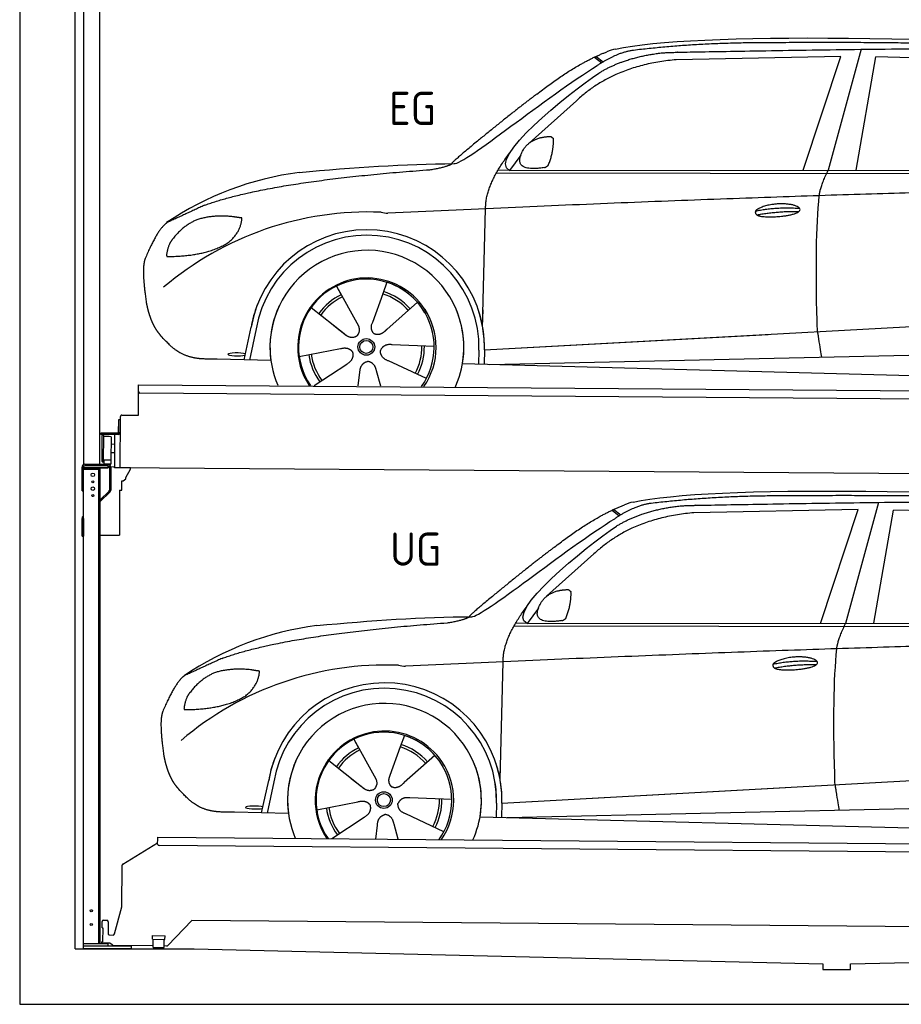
# Model space of a CAD drawing. Header units: millimetres. Extents: x -411 to 6777, y 0 to 6077.
# Tile 1 of 6: x 0 to 3183, y 0 to 3556. Entities that reach past the tile are written whole.
import ezdxf

# ---------------------------------------------------------------- set-up
doc = ezdxf.new("R2010")
doc.units = ezdxf.units.MM
for name, color, linetype, lineweight in [('car', 10, 'Continuous', 25), ('Logo', 7, 'Continuous', 25), ('Plattform', 7, 'Continuous', 25), ('Sichtbare Kanten(DIN)', 7, 'Continuous', 25), ('Ständer hinten', 7, 'Continuous', 25)]:
    doc.layers.add(name, color=color, linetype=linetype, lineweight=lineweight)
doc.styles.get("Standard").update_dxf_attribs({"font": 'ISOCP.SHX'})

# ---------------------------------------------------------------- blocks, each defined once
blk = doc.blocks.new('UG Plattfrom Gl550')
at = {"layer": 'Plattform'}
for p, q in [((371.8, 506.3), (498.1, 583.5)), ((498.1, 578.8), (498.2, 597.8)), ((498.2, 597.8), (498.3, 603.8)), ((498.3, 603.8), (5435.1, 560.7)), ((5429.8, 530.7), (503, 573.7)), ((368.7, 352.3), (369.4, 502.1)), ((342.2, 253.9), (368.7, 352.3)), ((297.4, 276.5), (297.6, 298.5)), ((302.6, 303.5), (314.6, 303.4)), ((319.6, 298.3), (319.2, 255.3)), ((621.4, 302.7), (535.3, 212)), ((5347, 261.5), (621.4, 302.7)), ((297.4, 276.5), (299.7, 276.5)), ((299.7, 276.5), (299.3, 225.5)), ((324.2, 250.3), (337.3, 250.2)), ((296.9, 220.5), (297, 225.5)), ((325.2, 220.3), (296.9, 220.5)), ((299.3, 225.5), (297, 225.5)), ((335.5, 213.3), (328.3, 219.2)), ((479.6, 234.9), (479.7, 247.9)), ((479.6, 234.9), (524.6, 234.5)), ((479.7, 247.9), (524.7, 247.5)), ((481.8, 204.9), (482.1, 234.9)), ((521.8, 204.6), (522.1, 234.6)), ((524.6, 234.5), (524.7, 247.5)), ((481.8, 210.9), (338.6, 212.2)), ((481.8, 204.9), (521.8, 204.6)), ((531.7, 210.5), (521.8, 210.6))]:
    blk.add_line(p, q, dxfattribs=at)
for centre, start, end in [((503.1, 578.7), 179.5, 269.5), ((374.4, 502.1), 121.4261, 179.5), ((302.6, 298.5), 89.5, 179.5), ((314.6, 298.4), 359.5, 89.5), ((324.2, 255.3), 179.5, 269.5), ((337.4, 255.2), 269.5, 344.9258), ((325.1, 215.3), 50.8402, 89.5), ((338.6, 217.2), 230.8402, 269.5), ((531.7, 215.5), 269.5, 316.4902)]:
    blk.add_arc(centre, 5, start, end, dxfattribs=at)
blk = doc.blocks.new('Palette EG Gl550')
at = {"layer": 'Plattform'}
for p, q in [((428.6, 2127), (429.5, 2237)), ((429.5, 2237), (5467.3, 2198)), ((5462.1, 2168), (434.2, 2207)), ((356.5, 2110.3), (356.1, 2064.3)), ((363.5, 2110.2), (356.5, 2110.3)), ((358.1, 2063.3), (358.5, 2110.3)), ((362.6, 1937.5), (363.6, 2122.5)), ((368.6, 2127.5), (428.6, 2127)), ((354.1, 2062.3), (292.8, 2062.8)), ((293.1, 2062.8), (293.1, 2057.8)), ((363.1, 2063.2), (358.1, 2063.3)), ((358.2, 2063.3), (363.1, 2063.2)), ((293.1, 2060.8), (355.1, 2060.3)), ((355.1, 2057.3), (293.1, 2057.8)), ((297.3, 1960.5), (298, 2054.5)), ((302, 2054.5), (301.3, 1960.5)), ((330, 2049.4), (329.3, 1965.2)), ((342.6, 2057.4), (341.7, 1937.7)), ((355.1, 2057.3), (355.1, 2060.3)), ((342.1, 1991.7), (329.5, 1991.8)), ((342.3, 2021.9), (329.8, 2022.3)), ((328.9, 1965), (303.9, 1965)), ((303.9, 1965), (303.9, 1950)), ((328.9, 1965), (303.9, 1965)), ((303.9, 1965), (303.9, 1950)), ((328.9, 1965), (328.9, 1950)), ((328.9, 1965), (328.9, 1950)), ((303.9, 1950), (328.9, 1950)), ((328.9, 1950), (303.9, 1950)), ((5465, 1898), (341.7, 1937.7))]:
    blk.add_line(p, q, dxfattribs=at)
for centre, radius, start, end in [((434.3, 2212), 5, 179.556, 269.556), ((368.6, 2122.5), 5, 89.556, 179.556), ((354.1, 2064.3), 2.01, 269.7445, 359.3674), ((355.1, 2063.3), 3, 269.7663, 359.5554), ((355.1, 2063.3), 6, 269.556, 359.556), ((355.1, 2063.3), 6, 269.5566, 359.5553), ((300, 2054.5), 2, 359.3444, 179.3444), ((302.4, 2050.4), 0.4, 179.3444, 271.7264), ((313.4, 1723.4), 326.8, 87.1681, 91.938), ((329.6, 2049.4), 0.4, 359.3444, 86.9565), ((299.3, 1960.5), 2, 179.3444, 359.3444), ((301.7, 1964.6), 0.4, 86.9623, 179.3444), ((302.7, 1973.3), 8.39, 263.3001, 278.0521), ((328.9, 1965.2), 0.4, 267.6536, 359.3444)]:
    blk.add_arc(centre, radius, start, end, dxfattribs=at)
blk = doc.blocks.new('Ständer hinten')
at = {"layer": 'Ständer hinten'}
for p, q in [((229.9, 4962), (229.9, 1948.6)), ((229.9, 4962), (289.9, 4962)), ((289.9, 1950), (289.9, 4962)), ((289.9, 4842), (312.9, 4842)), ((312.9, 4842), (312.9, 4340.7)), ((312.9, 4340.7), (289.9, 4341)), ((230, 1940), (230, 1937)), ((230, 1937), (318.9, 1937)), ((318.9, 1945), (235, 1945)), ((318.9, 1945), (318.9, 1937))]:
    blk.add_line(p, q, dxfattribs=at)
blk = doc.blocks.new('Ständer_hinten_GT175')
for p, q in [((230, 200), (230, 1940)), ((285, 1932), (285, 218)), ((290, 218), (290, 1937)), ((360, 1856.3), (360, 1694)), ((290, 1694), (360, 1694)), ((319, 218), (230, 218)), ((319, 210), (319, 218)), ((404, 210), (230, 210)), ((404, 200), (230, 200)), ((404, 200), (404, 210))]:
    blk.add_line(p, q)
at = {"color": 0}
for p, q in [((319, 1937), (319, 1945)), ((324, 1940), (324, 1857.2)), ((329, 1940), (328.9, 1857.1)), ((341.8, 1939.5), (329, 1940.6)), ((341.8, 1937.7), (341.8, 1939.5)), ((399.8, 1937.2), (341.8, 1937.7)), ((383, 1901.9), (399.7, 1932.7)), ((399.7, 1932.7), (399.8, 1937.2)), ((369, 1857), (369, 1890.5)), ((369, 1890.5), (374, 1890.5)), ((374, 1890.5), (382.9, 1897.4)), ((382.9, 1897.4), (383, 1897.8)), ((383, 1897.8), (383, 1901.9)), ((360, 1856.3), (369, 1857))]:
    blk.add_line(p, q, dxfattribs=at)
for centre in [(258.6, 338), (258.6, 288)]:
    blk.add_circle(centre, 3.7)
blk.add_arc((235, 1940), 5, 90, 180)
for centre, radius, start, end in [((319, 1940), 10, 0.0086, 89.9915), ((319, 1940), 5, 0, 90), ((319, 1857.2), 5, 314.0428, 0), ((318.9, 1857.1), 10, 314.1186, 0)]:
    blk.add_arc(centre, radius, start, end, dxfattribs=at)
at = {"layer": 'Sichtbare Kanten(DIN)'}
for p, q in [((225, 1854), (225, 1940)), ((319, 1937), (230, 1937)), ((230, 1932), (290, 1932)), ((235, 1950), (319, 1950)), ((319, 1945), (235, 1945)), ((225, 1854), (230, 1854)), ((290, 1822.1), (322.5, 1853.6)), ((325.9, 1850), (290, 1815.2)), ((230, 1754.9), (225, 1754.9)), ((225, 1690), (225, 1754.9)), ((228.1, 1762.1), (230, 1764)), ((230, 1754.9), (230, 1690)), ((225, 1690), (230, 1690))]:
    blk.add_line(p, q, dxfattribs=at)
for centre, radius in [((264, 1912), 6.5), ((264, 1887), 3.7), ((264, 1862), 6.5), ((264, 1837), 3.7)]:
    blk.add_circle(centre, radius, dxfattribs=at)
for centre, start in [((235, 1940), 90), ((235, 1754.9), 134.1186)]:
    blk.add_arc(centre, 10, start, 180, dxfattribs=at)
blk = doc.blocks.new('Car_EG')
at = {"layer": 'car'}
for p, q in [((2075.4, 3420.6), (2101.4, 3400.1)), ((2081.3, 3423.3), (2106.7, 3403.2)), ((2964.5, 3423), (2370.7, 3411.1)), ((2828.5, 3011.9), (2964.5, 3423)), ((3037.9, 3448.8), (2918.5, 3011.9)), ((3020.2, 3012), (3091, 3421.1)), ((3792.6, 3404.8), (3091, 3421.1)), ((2009.8, 3262.5), (1839, 3110.1)), ((1809.4, 3067), (1768.3, 3011.3)), ((1721.3, 3002.4), (4364.6, 2999.2)), ((1768.3, 3011.3), (1727, 3012.4)), ((1768.3, 3011.3), (4420.2, 3012.7)), ((1671.2, 2447.6), (1682.3, 2873.1)), ((1325.6, 2607.3), (1310.5, 2565.6)), ((1143.3, 2593.6), (1160.5, 2562.6)), ((1143.5, 2593.6), (1222.8, 2449.9)), ((1310.5, 2565.6), (1273.2, 2462.5)), ((1435.9, 2535.1), (1325, 2437)), ((1052.3, 2516.4), (1171, 2422.3)), ((1671.2, 2447.6), (1672.8, 2508.3)), ((1273.2, 2462.5), (1269.4, 2452.2)), ((1677.7, 2363), (3547.7, 2465.1)), ((810, 2327.3), (835.6, 2444.9)), ((854.1, 2439.5), (829.5, 2326.7)), ((1133.8, 2451.8), (1180.1, 2415.1)), ((1677.7, 2363), (2701.8, 2419)), ((1009, 2338.8), (1157.7, 2367.7)), ((1496.5, 2375.5), (1345.2, 2381.8)), ((1658.1, 2362.4), (1656.8, 2312)), ((1677.7, 2363), (1676.5, 2311.5)), ((1697, 2310.9), (3582.9, 2352.3)), ((907, 2324.7), (712.8, 2329.9)), ((1063.5, 2234.5), (1180.5, 2312.2)), ((1468.3, 2259.5), (1331, 2323.5)), ((1598.6, 2313.5), (3647.1, 2260.1)), ((1222.2, 2233.1), (1228.3, 2282.6)), ((1303.4, 2232.4), (1288.2, 2287.1))]:
    blk.add_line(p, q, dxfattribs=at)
for radius in [30.1, 23.6]:
    blk.add_circle((1251.5, 2373.8), radius, dxfattribs=at)
for centre, radius, start, end in [((2188.5, 3279.2), 174.5, 102.3489, 113.0153), ((1156.1, 1891.5), 1122.3, 97.5147, 123.9129), ((1259.2, 1720.1), 1141.2, 87.724, 130.3913), ((1332, 2974.5), 117.4, 256.4608, 268.6636), ((1253.6, 2372.9), 424.2, 10.1481, 170.2223), ((1253.4, 2372.7), 404.8, 358.5419, 170.499), ((1253.6, 2372.9), 350, 350.2258, 187.9239), ((1251.5, 2373.8), 245, 51.7123, 188.2101), ((1253.6, 2372.9), 250, 34.003, 143.5989), ((1251.5, 2373.8), 245, 30.221, 72.4019), ((1251.5, 2373.8), 209.6, 115.7372, 144.8747), ((1251.5, 2373.8), 200.6, 41.1155, 72.9111), ((1251.5, 2373.8), 209.6, 41.1302, 72.8747), ((1253.6, 2372.9), 424.2, 158.9384, 170.2223), ((1251.5, 2373.8), 200.6, 115.5705, 145.0215), ((1253.6, 2372.9), 350, 154.4856, 203.0931), ((1253.6, 2372.9), 350, 154.4856, 157.347), ((1253.6, 2372.9), 250, 143.5989, 213.5789), ((1251.5, 2373.8), 245, 144.4019, 214.6129), ((1253.6, 2372.9), 250, 143.5989, 147.9713), ((1251.5, 2373.8), 245, 143.0042, 147.4925), ((1251.5, 2373.8), 200.6, 41.1155, 44.3784), ((1251.5, 2373.8), 245, 324.3871, 34.5977), ((1253.6, 2372.9), 250, 325.4211, 34.003), ((1253.6, 2372.9), 250, 29.7422, 34.003), ((1253.6, 2372.9), 350, 350.2258, 23.1163), ((1253.6, 2372.9), 424.2, 358.6661, 18.6635), ((1253.6, 2372.9), 350, 335.9069, 11.3993), ((1253.6, 2372.9), 404.6, 358.5068, 9.6777), ((1253.6, 2372.9), 424.2, 358.6661, 9.1695), ((1251.5, 2373.8), 200.6, 187.5904, 217.0215), ((1251.5, 2373.8), 200.6, 331.5904, 1.0215), ((1251.5, 2373.8), 209.6, 331.7372, 0.8747), ((1251.5, 2373.8), 209.6, 187.7372, 216.8747)]:
    blk.add_arc(centre, radius, start, end, dxfattribs=at)
blk.add_ellipse((785.5, 2346.9), major_axis=(33.6, -0.3), ratio=0.157274, start_param=0.513473, end_param=5.704241, dxfattribs=at)
for points, degree in [([(2151.2, 3449.7), (2438.8, 3511.3), (3323.8, 3498), (4495.8, 3434.7)], 3), ([(2681.9, 3472.1), (2439, 3472), (2209.6, 3444.1)], 2), ([(3646, 3457.4), (3297.8, 3476.8), (2681.9, 3472.1)], 2), ([(1866.9, 3286.8), (2008, 3397.1), (2120.2, 3439.8)], 2), ([(2209.6, 3444.1), (2153.4, 3435.1), (2085, 3389.8)], 2), ([(2091.3, 3363.1), (2185.1, 3420.8), (2320.7, 3436)], 2), ([(1568.6, 3035.8), (1604.3, 3032), (1906.5, 3280.9), (2085, 3389.8)], 3), ([(2370.7, 3411.1), (2146.6, 3391.8), (2009.8, 3262.5)], 2), ([(1768.3, 3011.3), (1685.3, 3051.4), (1979.2, 3287.7), (2091.3, 3363.1)], 3), ([(1866.9, 3286.8), (1785.8, 3226.3), (1683.4, 3142.9), (1554.1, 3037.7), (1560, 3035.7)], 4), ([(1876.9, 3129), (1905.6, 3134.7), (1918.5, 3133.5)], 2), ([(1918.5, 3133.5), (1924.5, 3127.4), (1927, 3127.3)], 2), ([(1817.6, 3084.6), (1834.1, 3114.9), (1876.9, 3129)], 2), ([(1908.1, 3029.4), (1929.6, 3082.4), (1927, 3127.3)], 2), ([(1682.3, 2873.1), (1679.9, 2956.7), (1768.8, 3074)], 2), ([(1894.6, 3021.7), (1772.4, 3003), (1817.6, 3084.6)], 2), ([(1009.4, 3004.2), (1205.7, 3022.1), (1390.9, 3035.2), (1568.6, 3035.8)], 3), ([(1480.7, 3013.9), (1533.9, 3021.8), (1559.7, 3034.7)], 2), ([(1894.6, 3021.7), (1900.7, 3023.5), (1908.1, 3029.4)], 2), ([(667.1, 2885.4), (903.7, 2972), (1480.7, 3013.9)], 2), ([(2886.6, 2920), (2889.7, 2951), (2918.5, 3011.9)], 2), ([(4638.8, 2941), (3762.4, 2969.4), (1329.3, 2857.2)], 2), ([(667.1, 2885.4), (532.9, 2823.5)], 1), ([(770, 2844.2), (702.5, 2851.9), (643.1, 2834.4)], 2), ([(2656.5, 2864.7), (2732, 2880.9), (2815.5, 2874.4)], 2), ([(2661.4, 2850.8), (2735.6, 2864.7), (2813.5, 2863.3)], 2), ([(532.9, 2823.5), (498.2, 2800.8), (453.2, 2693.7)], 2), ([(643.1, 2834.4), (590.8, 2813.7), (552.7, 2763.7)], 2), ([(752.9, 2750.7), (798.9, 2787.7), (802.6, 2839.5)], 2), ([(802.6, 2839.5), (784.9, 2841.6), (770, 2844.2)], 2), ([(552.7, 2763.7), (534.5, 2743.9), (529.7, 2702.6)], 2), ([(531, 2700.3), (675.7, 2700.9), (752.9, 2750.7)], 2), ([(529.7, 2702.6), (533.1, 2702.5), (531, 2700.3)], 2), ([(453.2, 2693.7), (446.7, 2677.8), (444.7, 2649.3), (445.7, 2616.9), (456.9, 2533.7)], 4), ([(1171, 2422.3), (1194.3, 2400.4), (1217.6, 2413.8)], 2), ([(1345.2, 2381.8), (1313.5, 2385.8), (1302.5, 2361.3)], 2), ([(1157.7, 2367.7), (1188.4, 2376.4), (1203, 2353.9)], 2), ([(1180.5, 2312.2), (1208.5, 2327.6), (1203, 2353.9)], 2), ([(1331, 2323.5), (1301, 2334.5), (1302.5, 2361.3)], 2), ([(1228.3, 2282.6), (1229.5, 2314.6), (1255.5, 2321.5)], 2), ([(1288.2, 2287.1), (1282.2, 2318.5), (1255.5, 2321.5)], 2)]:
    blk.add_open_spline(points, degree=degree, dxfattribs=at)
for points, degree, knots in [([(2320.7, 3436), (2347.3, 3438), (2486.7, 3439.9), (3508.2, 3460), (4128.4, 3453.6), (4583.8, 3281), (4560.1, 3107.3)], 4, [0.0821318, 0.0821318, 0.0821318, 0.0821318, 0.0821318, 0.258851, 0.508851, 1, 1, 1, 1, 1]), ([(2880.4, 2428.7), (2879.9, 2442.3), (2879.5, 2455.6), (2879.1, 2468.8), (2873.5, 2658.7), (2876, 2809.1), (2886.6, 2920)], 3, [0, 0, 0, 0, 0.064923, 0.064923, 0.064923, 1, 1, 1, 1]), ([(2656.5, 2864.7), (2660.7, 2869.8), (2681.9, 2885.9), (2764.7, 2905.3), (2879.8, 2868.1), (2770.8, 2840.5), (2686, 2841.9), (2651.7, 2845.8), (2656.5, 2864.7)], 5, [0, 0, 0, 0, 0, 0, 0.300106, 0.500106, 0.700106, 1, 1, 1, 1, 1, 1]), ([(456.9, 2533.7), (457.7, 2529.5), (458.6, 2525.3), (459.5, 2521.1), (460.5, 2517.1), (464, 2502.3), (468, 2488.6), (472.4, 2476.1), (477.3, 2464.8)], 4, [0.4914944, 0.4914944, 0.4914944, 0.4914944, 0.4914944, 0.5422469, 0.5422469, 0.5422469, 0.5422469, 0.728655, 0.728655, 0.728655, 0.728655, 0.728655]), ([(476.9, 2465.5), (478.3, 2462.3), (479.7, 2459.2), (481.1, 2456.2), (482.6, 2453.3), (488.2, 2442.2), (494.2, 2432.8), (500.4, 2424.9), (506.9, 2417.4)], 4, [0.7288005, 0.7288005, 0.7288005, 0.7288005, 0.7288005, 0.7843928, 0.7843928, 0.7843928, 0.7843928, 1, 1, 1, 1, 1]), ([(1222.8, 2449.9), (1224.5, 2445.8), (1225.5, 2441.8), (1225.8, 2437.9), (1226.4, 2429.3), (1223.7, 2421.3), (1217.6, 2413.8)], 3, [0.2167758, 0.2167758, 0.2167758, 0.2167758, 0.4600873, 0.4600873, 0.4600873, 1, 1, 1, 1]), ([(1269.4, 2452.2), (1268.8, 2449), (1268.5, 2446), (1268.6, 2443.1), (1269, 2440.3), (1269.7, 2434.5), (1271.7, 2429.2), (1275.3, 2424.6), (1280.2, 2421.6)], 4, [0.3191838, 0.3191838, 0.3191838, 0.3191838, 0.3191838, 0.5438253, 0.5438253, 0.5438253, 0.5438253, 1, 1, 1, 1, 1]), ([(1325, 2437), (1325, 2437), (1325, 2437), (1325, 2437), (1325, 2437), (1315.9, 2427.3), (1305.2, 2417.4), (1290.9, 2415), (1280.2, 2421.6)], 4, [-0.000003, -0.000003, -0.000003, -0.000003, -0.000003, 0, 0, 0, 0, 1, 1, 1, 1, 1]), ([(2880.4, 2428.7), (2881, 2424), (2881.7, 2419.5), (2882.4, 2415.2), (2883, 2411.2), (2883.5, 2407.3), (2884.1, 2403.5), (2888.6, 2373.3), (2892.2, 2351.2), (2894.7, 2337.2)], 3, [-0.000011, -0.000011, -0.000011, -0.000011, 0.107576, 0.107576, 0.107576, 0.206414, 0.206414, 0.206414, 1, 1, 1, 1]), ([(712.8, 2329.9), (688.1, 2330.6), (632.5, 2327), (596.4, 2340.9), (552.8, 2366), (506.9, 2417.4)], 4, [0, 0, 0, 0, 0, 0.597866, 1, 1, 1, 1, 1])]:
    blk.add_open_spline(points, degree=degree, knots=knots, dxfattribs=at)
blk = doc.blocks.new('Car_147')
at = {"layer": 'car'}
for p, q in [((2138.7, 1784.4), (2164.7, 1763.9)), ((2144.6, 1787.1), (2170, 1767)), ((3027.8, 1786.9), (2434, 1775)), ((2891.8, 1375.7), (3027.8, 1786.9)), ((3101.2, 1812.6), (2981.9, 1375.7)), ((3083.5, 1375.8), (3154.3, 1785)), ((3855.9, 1768.6), (3154.3, 1785)), ((2073.2, 1626.3), (1902.4, 1474)), ((1872.7, 1430.8), (1831.6, 1375.1)), ((1784.6, 1366.2), (4427.9, 1363)), ((1831.6, 1375.1), (1790.4, 1376.2)), ((1831.6, 1375.1), (4483.5, 1376.5)), ((1734.5, 811.5), (1745.6, 1236.9)), ((1388.9, 971.1), (1373.8, 929.4)), ((1206.7, 957.4), (1223.8, 926.4)), ((1206.8, 957.5), (1286.2, 813.7)), ((1373.8, 929.4), (1336.5, 826.3)), ((1499.3, 898.9), (1388.3, 800.9)), ((1115.6, 880.2), (1234.3, 786.1)), ((1734.5, 811.5), (1736.1, 872.1)), ((1336.5, 826.3), (1332.7, 816)), ((1741, 726.8), (3611, 829)), ((873.3, 691.1), (899, 808.8)), ((917.4, 803.3), (892.9, 690.6)), ((1197.2, 815.6), (1243.4, 779)), ((1741, 726.8), (2765.1, 782.8)), ((1072.4, 702.6), (1221, 731.5)), ((1559.9, 739.3), (1408.6, 745.6)), ((1721.4, 726.2), (1720.1, 675.8)), ((1741, 726.8), (1739.8, 675.3)), ((1760.3, 674.7), (3646.2, 716.1)), ((970.3, 688.5), (776.1, 693.7)), ((1126.9, 598.3), (1243.8, 676)), ((1531.6, 623.4), (1394.4, 687.3)), ((1661.9, 677.3), (3710.4, 623.9)), ((1285.6, 596.9), (1291.6, 646.4)), ((1366.8, 596.2), (1351.5, 650.9))]:
    blk.add_line(p, q, dxfattribs=at)
for radius in [30.1, 23.6]:
    blk.add_circle((1314.9, 737.6), radius, dxfattribs=at)
for centre, radius, start, end in [((2251.8, 1643), 174.5, 102.3489, 113.0153), ((1219.5, 255.3), 1122.3, 97.5147, 123.9129), ((1322.5, 84), 1141.2, 87.724, 130.3913), ((1395.3, 1338.4), 117.4, 256.4608, 268.6636), ((1317, 736.7), 424.2, 10.1481, 170.2223), ((1316.7, 736.5), 404.8, 358.5419, 170.499), ((1317, 736.7), 350, 350.2258, 187.9239), ((1314.9, 737.6), 245, 51.7123, 188.2101), ((1317, 736.7), 250, 34.003, 143.5989), ((1314.9, 737.6), 245, 30.221, 72.4019), ((1314.9, 737.6), 209.6, 115.7372, 144.8747), ((1314.9, 737.6), 200.6, 41.1155, 72.9111), ((1314.9, 737.6), 209.6, 41.1302, 72.8747), ((1317, 736.7), 424.2, 158.9384, 170.2223), ((1314.9, 737.6), 200.6, 115.5705, 145.0215), ((1317, 736.7), 350, 154.4856, 203.0931), ((1317, 736.7), 350, 154.4856, 157.347), ((1317, 736.7), 250, 143.5989, 213.5789), ((1314.9, 737.6), 245, 144.4019, 214.6129), ((1317, 736.7), 250, 143.5989, 147.9713), ((1314.9, 737.6), 245, 143.0042, 147.4925), ((1314.9, 737.6), 200.6, 41.1155, 44.3784), ((1314.9, 737.6), 245, 324.3871, 34.5977), ((1317, 736.7), 250, 325.4211, 34.003), ((1317, 736.7), 250, 29.7422, 34.003), ((1317, 736.7), 350, 350.2258, 23.1163), ((1317, 736.7), 424.2, 358.6661, 18.6635), ((1317, 736.7), 350, 335.9069, 11.3993), ((1317, 736.7), 404.6, 358.5068, 9.6777), ((1317, 736.7), 424.2, 358.6661, 9.1695), ((1314.9, 737.6), 200.6, 331.5904, 1.0215), ((1314.9, 737.6), 209.6, 331.7372, 0.8747), ((1314.9, 737.6), 209.6, 187.7372, 216.8747), ((1314.9, 737.6), 200.6, 187.5904, 217.0215)]:
    blk.add_arc(centre, radius, start, end, dxfattribs=at)
blk.add_ellipse((848.8, 710.7), major_axis=(33.6, -0.3), ratio=0.157274, start_param=0.513473, end_param=5.704241, dxfattribs=at)
for points, degree in [([(2214.5, 1813.5), (2502.1, 1875.1), (3387.1, 1861.8), (4559.1, 1798.6)], 3), ([(2745.2, 1835.9), (2502.3, 1835.8), (2273, 1808)], 2), ([(3709.3, 1821.2), (3361.1, 1840.6), (2745.2, 1835.9)], 2), ([(1930.2, 1650.6), (2071.3, 1760.9), (2183.6, 1803.7)], 2), ([(2273, 1808), (2216.7, 1799), (2148.3, 1753.7)], 2), ([(2154.7, 1726.9), (2248.4, 1784.6), (2384, 1799.8)], 2), ([(1631.9, 1399.6), (1667.6, 1395.8), (1969.8, 1644.7), (2148.3, 1753.7)], 3), ([(2434, 1775), (2209.9, 1755.6), (2073.2, 1626.3)], 2), ([(1831.6, 1375.1), (1748.6, 1415.2), (2042.5, 1651.5), (2154.7, 1726.9)], 3), ([(1930.2, 1650.6), (1849.1, 1590.1), (1746.7, 1506.7), (1617.4, 1401.5), (1623.3, 1399.6)], 4), ([(1940.2, 1492.8), (1968.9, 1498.5), (1981.8, 1497.3)], 2), ([(1981.8, 1497.3), (1987.8, 1491.2), (1990.3, 1491.1)], 2), ([(1881, 1448.4), (1897.5, 1478.7), (1940.2, 1492.8)], 2), ([(1971.5, 1393.2), (1992.9, 1446.2), (1990.3, 1491.1)], 2), ([(1745.6, 1236.9), (1743.2, 1320.5), (1832.1, 1437.8)], 2), ([(1957.9, 1385.6), (1835.7, 1366.8), (1881, 1448.4)], 2), ([(1072.7, 1368), (1269, 1385.9), (1454.2, 1399), (1631.9, 1399.6)], 3), ([(1544, 1377.8), (1597.2, 1385.6), (1623, 1398.6)], 2), ([(1957.9, 1385.6), (1964, 1387.3), (1971.5, 1393.2)], 2), ([(730.5, 1249.3), (967, 1335.8), (1544, 1377.8)], 2), ([(2949.9, 1283.8), (2953, 1314.8), (2981.9, 1375.7)], 2), ([(4702.2, 1304.8), (3825.7, 1333.2), (1392.6, 1221)], 2), ([(730.5, 1249.3), (596.2, 1187.4)], 1), ([(833.4, 1208), (765.8, 1215.7), (706.4, 1198.2)], 2), ([(2719.8, 1228.5), (2795.4, 1244.7), (2878.8, 1238.2)], 2), ([(2724.7, 1214.6), (2798.9, 1228.5), (2876.8, 1227.1)], 2), ([(596.2, 1187.4), (561.6, 1164.6), (516.5, 1057.5)], 2), ([(706.4, 1198.2), (654.1, 1177.5), (616.1, 1127.5)], 2), ([(816.2, 1114.5), (862.2, 1151.5), (866, 1203.3)], 2), ([(866, 1203.3), (848.2, 1205.4), (833.4, 1208)], 2), ([(616.1, 1127.5), (597.8, 1107.7), (593.1, 1066.5)], 2), ([(594.3, 1064.1), (739.1, 1064.7), (816.2, 1114.5)], 2), ([(516.5, 1057.5), (510.1, 1041.6), (508, 1013.1), (509, 980.8), (520.2, 897.5)], 4), ([(593.1, 1066.5), (596.4, 1066.3), (594.3, 1064.1)], 2), ([(1234.3, 786.1), (1257.6, 764.3), (1280.9, 777.6)], 2), ([(1221, 731.5), (1251.8, 740.2), (1266.3, 717.7)], 2), ([(1243.8, 676), (1271.8, 691.4), (1266.3, 717.7)], 2), ([(1408.6, 745.6), (1376.9, 749.7), (1365.8, 725.2)], 2), ([(1394.4, 687.3), (1364.4, 698.3), (1365.8, 725.2)], 2), ([(1291.6, 646.4), (1292.8, 678.4), (1318.8, 685.3)], 2), ([(1351.5, 650.9), (1345.5, 682.3), (1318.8, 685.3)], 2)]:
    blk.add_open_spline(points, degree=degree, dxfattribs=at)
for points, degree, knots in [([(2384, 1799.8), (2410.6, 1801.9), (2550, 1803.7), (3571.5, 1823.8), (4191.7, 1817.4), (4647.1, 1644.8), (4623.4, 1471.1)], 4, [0.0821318, 0.0821318, 0.0821318, 0.0821318, 0.0821318, 0.258851, 0.508851, 1, 1, 1, 1, 1]), ([(2943.7, 792.5), (2943.2, 806.1), (2942.8, 819.5), (2942.4, 832.6), (2936.8, 1022.5), (2939.3, 1172.9), (2949.9, 1283.8)], 3, [0, 0, 0, 0, 0.064923, 0.064923, 0.064923, 1, 1, 1, 1]), ([(2719.8, 1228.5), (2724, 1233.6), (2745.2, 1249.7), (2828.1, 1269.1), (2943.1, 1231.9), (2834.1, 1204.3), (2749.4, 1205.8), (2715, 1209.6), (2719.8, 1228.5)], 5, [0, 0, 0, 0, 0, 0, 0.300106, 0.500106, 0.700106, 1, 1, 1, 1, 1, 1]), ([(520.2, 897.5), (521, 893.3), (521.9, 889.1), (522.9, 884.9), (523.8, 880.9), (527.4, 866.1), (531.3, 852.4), (535.7, 839.9), (540.6, 828.6)], 4, [0.4914944, 0.4914944, 0.4914944, 0.4914944, 0.4914944, 0.5422469, 0.5422469, 0.5422469, 0.5422469, 0.728655, 0.728655, 0.728655, 0.728655, 0.728655]), ([(540.3, 829.3), (541.6, 826.1), (543, 823), (544.5, 820), (545.9, 817.2), (551.5, 806), (557.5, 796.6), (563.7, 788.7), (570.3, 781.2)], 4, [0.7288005, 0.7288005, 0.7288005, 0.7288005, 0.7288005, 0.7843928, 0.7843928, 0.7843928, 0.7843928, 1, 1, 1, 1, 1]), ([(1286.2, 813.7), (1287.8, 809.6), (1288.8, 805.6), (1289.1, 801.7), (1289.8, 793.1), (1287, 785.1), (1280.9, 777.6)], 3, [0.2167758, 0.2167758, 0.2167758, 0.2167758, 0.4600873, 0.4600873, 0.4600873, 1, 1, 1, 1]), ([(1332.7, 816), (1332.1, 812.9), (1331.9, 809.8), (1331.9, 806.9), (1332.3, 804.1), (1333, 798.3), (1335, 793), (1338.6, 788.4), (1343.5, 785.4)], 4, [0.3191838, 0.3191838, 0.3191838, 0.3191838, 0.3191838, 0.5438253, 0.5438253, 0.5438253, 0.5438253, 1, 1, 1, 1, 1]), ([(1388.3, 800.9), (1388.3, 800.9), (1388.3, 800.9), (1388.3, 800.9), (1388.3, 800.9), (1379.2, 791.1), (1368.5, 781.2), (1354.2, 778.8), (1343.5, 785.4)], 4, [-0.000003, -0.000003, -0.000003, -0.000003, -0.000003, 0, 0, 0, 0, 1, 1, 1, 1, 1]), ([(2943.7, 792.5), (2944.4, 787.9), (2945, 783.4), (2945.7, 779), (2946.3, 775), (2946.9, 771.1), (2947.4, 767.3), (2951.9, 737.2), (2955.5, 715.1), (2958, 701)], 3, [-0.000011, -0.000011, -0.000011, -0.000011, 0.107576, 0.107576, 0.107576, 0.206414, 0.206414, 0.206414, 1, 1, 1, 1]), ([(776.1, 693.7), (751.4, 694.4), (695.8, 690.8), (659.7, 704.7), (616.1, 729.8), (570.3, 781.2)], 4, [0, 0, 0, 0, 0, 0.597866, 1, 1, 1, 1, 1])]:
    blk.add_open_spline(points, degree=degree, knots=knots, dxfattribs=at)
blk = doc.blocks.new('Gebäude_335_GT175')
for p, q in [((0, 5500), (0, 0)), ((200, 200), (200, 5300)), ((200, 200), (630.1, 200)), ((630.1, 200), (2900, 146.1)), ((3000, 146.1), (5231.6, 200)), ((2900, 146.1), (2900, 126.1)), ((3000, 126.1), (3000, 146.1)), ((2900, 126.1), (3000, 126.1)), ((0, 0), (5900, 0))]:
    blk.add_line(p, q)

msp = doc.modelspace()

# ---------------------------------------------------------------- block references
for name in ['Gebäude_335_GT175', 'Car_EG', 'Palette EG Gl550', 'Ständer_hinten_GT175', 'Car_147', 'UG Plattfrom Gl550']:
    msp.add_blockref(name, (0, 0))
at = {"layer": 'Ständer hinten'}
msp.add_blockref('Ständer hinten', (0, 0), dxfattribs=at)

# ---------------------------------------------------------------- texts
msp.add_text('UG', height=120).set_placement((1337.66, 1583.58))
at = {"layer": 'Logo'}
msp.add_text('EG', height=120, dxfattribs=at).set_placement((1334, 3175.32))

doc.saveas('drawing.dxf')
